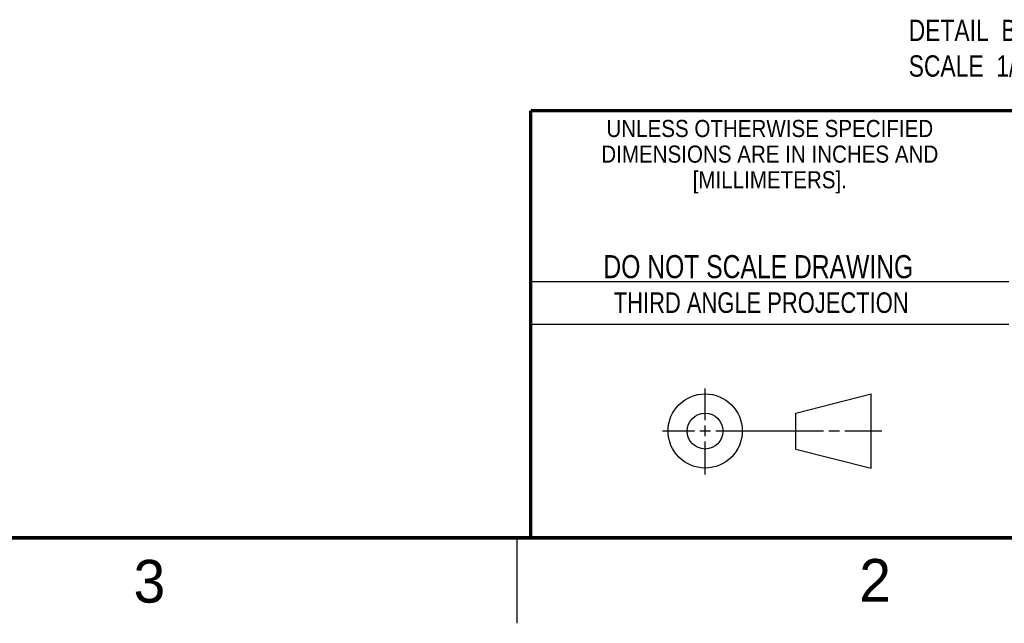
# Model space of a CAD drawing. Header units: inches. Extents: x 0 to 34, y 0 to 22.
# Tile 45 of 82: x 22.6 to 28.4, y 0 to 3.5. Entities that reach past the tile are written whole.
import ezdxf
from ezdxf.enums import TextEntityAlignment as Align

# ---------------------------------------------------------------- set-up
doc = ezdxf.new("R2010")
doc.units = ezdxf.units.IN
doc.header["$LTSCALE"] = 1.87
doc.header["$MEASUREMENT"] = 0
doc.layers.get('0').update_dxf_attribs({"linetype": 'CONTINUOUS'})
doc.layers.add('DETAIL', color=7, linetype='CONTINUOUS')
doc.styles.get("Standard").update_dxf_attribs({"font": 'txt', "width": 0.8})

msp = doc.modelspace()

# ---------------------------------------------------------------- linework, layer by layer
at = {"color": 2, "linetype": 'CONTINUOUS'}
for p, q in [((25.58002, 2), (28.38002, 2)), ((25.58002, 1.75), (28.38002, 1.75)), ((26.60158, 1.18818), (26.60158, 1.37498)), ((26.60158, 1.09443), (26.60158, 1.15693)), ((26.3514, 1.12568), (26.53908, 1.12568)), ((26.57033, 1.12568), (26.63283, 1.12568)), ((26.66408, 1.12568), (27.29434, 1.12568)), ((27.32559, 1.12568), (27.38809, 1.12568)), ((27.41934, 1.12568), (27.63505, 1.12568)), ((26.60158, 0.87038), (26.60158, 1.06318)), ((25.50002, 0.5), (25.50002, 0))]:
    msp.add_line(p, q, dxfattribs=at)
at = {"color": 7, "linetype": 'CONTINUOUS'}
for p, q in [((27.13306, 1.23003), (27.57255, 1.34277)), ((27.57255, 0.90858), (27.57255, 1.34277)), ((27.13306, 1.01998), (27.13306, 1.23003)), ((27.13306, 1.01998), (27.57255, 0.90858))]:
    msp.add_line(p, q, dxfattribs=at)
at = {"color": 7, "linetype": 'CONTINUOUS', "const_width": 0.02}
for points in [[(25.58002, 3), (33.50002, 3)], [(25.58002, 3), (25.58002, 0.5)], [(0.50002, 0.5), (33.50002, 0.5)]]:
    msp.add_lwpolyline(points, dxfattribs=at)
at = {"color": 7, "linetype": 'CONTINUOUS'}
for centre, radius in [((26.60158, 1.12568), 0.21712), ((26.60102, 1.12499), 0.105)]:
    msp.add_circle(centre, radius, dxfattribs=at)

# ---------------------------------------------------------------- texts
at = {"color": 2, "linetype": 'CONTINUOUS'}
for s, height, width, p in [('UNLESS OTHERWISE SPECIFIED', 0.1, 0.9, (26.97988, 2.84593)), ('DIMENSIONS ARE IN INCHES AND', 0.1, 0.9, (26.97988, 2.69593)), ('[MILLIMETERS].', 0.1, 0.9, (26.97988, 2.54593)), ('THIRD ANGLE PROJECTION', 0.12, 0.8, (26.9296, 1.81677))]:
    msp.add_text(s, height=height, dxfattribs=dict(at, width=width)).set_placement(p, align=Align.CENTER)
at = {"color": 7, "linetype": 'CONTINUOUS', "width": 0.8}
msp.add_text('DO NOT SCALE DRAWING', height=0.135, dxfattribs=at).set_placement((26.91267, 2.01989), align=Align.CENTER)
at = {"color": 2, "linetype": 'CONTINUOUS'}
for s, p in [('3', (23.25553, 0.12104)), ('2', (27.50353, 0.12628))]:
    msp.add_text(s, height=0.25, dxfattribs=at).set_placement(p)
at = {"layer": 'DETAIL', "color": 2, "linetype": 'CONTINUOUS', "insert": (27.79297, 3.53264), "char_height": 0.125, "width": 1, "attachment_point": 1}
msp.add_mtext('DETAIL  B\\PSCALE  1/1', dxfattribs=at)

doc.saveas('drawing.dxf')
